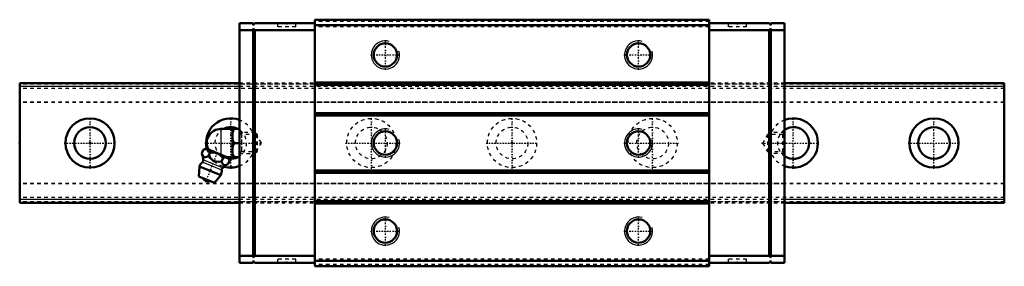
# Model space of a CAD drawing. Header units: millimetres. Extents: x -20 to 260, y -35 to 35.
import ezdxf

# ---------------------------------------------------------------- set-up
doc = ezdxf.new("R2010")
doc.units = ezdxf.units.MM
doc.linetypes.add('Center', pattern=[1.5, 0.45, -0.5, 0.05, -0.5])
doc.linetypes.add('Dashed', pattern=[2, 1, -1])
for name, color, linetype, lineweight in [('2d ConnectionPoints', 7, 'Continuous', 50), ('AM_0', 7, 'Continuous', 50), ('AM_4', 3, 'Continuous', 25), ('AM_5', 3, 'Continuous', 25), ('AM_7', 7, 'Center', 25), ('AM_9', 6, 'Dashed', 25)]:
    doc.layers.add(name, color=color, linetype=linetype, lineweight=lineweight)

# ---------------------------------------------------------------- blocks, each defined once
blk = doc.blocks.new('1_B_M6F_SRN_grease_nipple_joint_0_in_SRN35LR1SS280LG200BM6F6250001_4')
at = {"layer": 'AM_0'}
for p, q in [((37.2, 4), (42.5, 4)), ((40.5, 4), (40.5, -4)), ((41, 0), (42.5, 0)), ((31.78, -3), (32.21, -1.93)), ((32.99, -1.6), (32.21, -1.93)), ((39.38, -4.18), (32.99, -1.6)), ((33.65, -3.76), (34.08, -2.69)), ((37.4, -5.27), (37.83, -4.2)), ((38.92, -4), (42.5, -4)), ((39.27, -6.03), (39.71, -4.96)), ((39.71, -4.96), (39.38, -4.18)), ((31.1, -6.67), (30.9, -9.49)), ((37.22, -9.14), (31.1, -6.67)), ((35.39, -11.31), (30.9, -9.49)), ((35.39, -11.31), (37.22, -9.14))]:
    blk.add_line(p, q, dxfattribs=at)
for points in [[(41, 4), (40.71, 3.44), (40.5, 2.85)], [(40.5, 1.15), (40.56, 0.96), (40.75, 0.47), (41, 0)], [(41, 0), (40.71, -0.56), (40.5, -1.15)], [(34.08, -2.69), (33.82, -2.21), (33.66, -2.01), (33.46, -1.86), (33.16, -1.76), (32.81, -1.75), (32.51, -1.82), (32.21, -1.93)], [(37.83, -4.2), (37.43, -3.79), (36.99, -3.42), (36.47, -3.09), (35.89, -2.85), (35.29, -2.71), (34.67, -2.67), (34.08, -2.69)], [(31.78, -3), (31.96, -3.4), (32.18, -3.74), (32.37, -3.91), (32.59, -4), (32.84, -4.01), (33.1, -3.96), (33.65, -3.76)], [(33.65, -3.76), (34.08, -4.23), (34.5, -4.62), (34.97, -4.95), (35.39, -5.14), (35.86, -5.26), (36.62, -5.32), (37.4, -5.27)], [(37.4, -5.27), (37.58, -5.67), (37.8, -6.01), (37.98, -6.18), (38.21, -6.27), (38.45, -6.29), (38.72, -6.24), (39.27, -6.03)], [(39.71, -4.96), (39.45, -4.48), (39.28, -4.28), (39.09, -4.14), (38.78, -4.03), (38.43, -4.03), (38.13, -4.09), (37.83, -4.2)], [(40.5, -2.85), (40.56, -3.04), (40.75, -3.53), (41, -4)]]:
    blk.add_lwpolyline(points, dxfattribs=at)
for centre, radius, start, end in [((37.2, 0), 4, 90, 207.9876), ((34.16, -7.9), 3.3, 131.9787, 158), ((26.23, -5.29), 6, 4.8448, 22.4683), ((31.42, -4.86), 0.8, 311.9787, 4.8448), ((34.16, -7.9), 3.3, 338, 4.0213), ((38.25, -7.62), 0.8, 131.1552, 184.0213), ((41.67, -11.53), 6, 113.5458, 131.1552), ((33.69, -9.07), 1.82, 210.1342, 285.8658)]:
    blk.add_arc(centre, radius, start, end, dxfattribs=at)
at = {"layer": 'AM_4'}
for p, q in [((37.2, 4), (37.2, -3.3)), ((37.45, -7.67), (31.95, -5.45)), ((37.72, -7.01), (32.21, -4.79))]:
    blk.add_line(p, q, dxfattribs=at)
at = {"layer": 'AM_5', "linetype": 'Dashed'}
blk.add_line((43.04, 3), (43.04, -3), dxfattribs=at)
at = {"layer": 'AM_7'}
blk.add_line((32.84, -11.15), (36.34, -2.5), dxfattribs=at)
at = {"layer": 'AM_9'}
for p, q in [((46.89, 3), (42.5, 3)), ((46.89, 3), (46.89, -3)), ((47.5, 2.39), (46.89, 3)), ((47.5, 2.39), (47.5, -2.39)), ((46.89, -3), (47.5, -2.39)), ((42.5, -3), (46.89, -3))]:
    blk.add_line(p, q, dxfattribs=at)
blk = doc.blocks.new('2_SRN35LRSSB_M6F1_Slide35_65_0_in_SRN35LR1SS280LG200BM6F6250001_4')
at = {"layer": 'AM_0'}
for p, q in [((46.4, 34), (42.5, 34)), ((42.5, 34), (42.5, -34)), ((46.4, 34), (46.4, 33.5)), ((46.4, 33.5), (46.9, 34)), ((63.9, 34), (46.9, 34)), ((176.1, 35), (63.9, 35)), ((63.9, 35), (63.9, -35)), ((176.1, 35), (176.1, -35)), ((176.1, 34), (193.1, 34)), ((193.6, 33.5), (193.1, 34)), ((193.6, 34), (193.6, 33.5)), ((193.6, 34), (197.5, 34)), ((197.5, 34), (197.5, -34)), ((46.4, 32), (42.5, 32)), ((46.4, 32.5), (46.4, -32.5)), ((46.9, 32), (46.4, 32.5)), ((46.9, -32), (46.9, 32)), ((63.9, 32), (46.9, 32)), ((176.1, 33.5), (63.9, 33.5)), ((176.1, 32), (193.1, 32)), ((193.1, 32), (193.6, 32.5)), ((193.1, -32), (193.1, 32)), ((193.6, 32.5), (193.6, -32.5)), ((193.6, 32), (197.5, 32)), ((176.1, 17.2), (63.9, 17.2)), ((176.1, 16.5), (63.9, 16.5)), ((176.1, 8.5), (63.9, 8.5)), ((176.1, 7.8), (63.9, 7.8)), ((176.1, -7.8), (63.9, -7.8)), ((176.1, -8.5), (63.9, -8.5)), ((176.1, -16.5), (63.9, -16.5)), ((176.1, -17.2), (63.9, -17.2)), ((46.4, -32), (42.5, -32)), ((46.4, -32.5), (46.9, -32)), ((46.9, -34), (46.4, -33.5)), ((46.4, -33.5), (46.4, -34)), ((63.9, -32), (46.9, -32)), ((176.1, -33.5), (63.9, -33.5)), ((176.1, -32), (193.1, -32)), ((193.6, -32.5), (193.1, -32)), ((193.1, -34), (193.6, -33.5)), ((193.6, -32), (197.5, -32)), ((193.6, -33.5), (193.6, -34)), ((46.4, -34), (42.5, -34)), ((63.9, -34), (46.9, -34)), ((176.1, -35), (63.9, -35)), ((176.1, -34), (193.1, -34)), ((193.6, -34), (197.5, -34))]:
    blk.add_line(p, q, dxfattribs=at)
for centre in [(84, 25), (156, 25), (84, 0), (156, 0), (84, -25), (156, -25)]:
    blk.add_circle(centre, 3.32, dxfattribs=at)
at = {"layer": 'AM_5', "linetype": 'Dashed'}
for p, q in [((46.5, -3), (46.5, 3)), ((193.1, 2.46), (193.5, 3)), ((193.5, -3), (193.5, 3)), ((197.5, 3), (193.5, 3)), ((193.1, -2.46), (193.5, -3)), ((197.5, -3), (193.5, -3))]:
    blk.add_line(p, q, dxfattribs=at)
at = {"layer": 'AM_5'}
for centre in [(84, 25), (156, 25), (84, 0), (156, 0), (84, -25), (156, -25)]:
    blk.add_arc(centre, 4, 75, 15, dxfattribs=at)
at = {"layer": 'AM_7'}
for p, q in [((55.9, 34.05), (55.9, 32.95)), ((184.1, 34.05), (184.1, 32.95)), ((84, 20.8), (84, 29.2)), ((156, 20.8), (156, 29.2)), ((79.8, 25), (88.2, 25)), ((151.8, 25), (160.2, 25)), ((84, -4.2), (84, 4.2)), ((156, -4.2), (156, 4.2)), ((32.65, 0), (49.03, 0)), ((72.65, 0), (88.2, 0)), ((151.8, 0), (167.35, 0)), ((190.97, 0), (207.35, 0)), ((84, -29.2), (84, -20.8)), ((156, -29.2), (156, -20.8)), ((79.8, -25), (88.2, -25)), ((151.8, -25), (160.2, -25)), ((55.9, -34.05), (55.9, -32.95)), ((184.1, -34.05), (184.1, -32.95))]:
    blk.add_line(p, q, dxfattribs=at)
at = {"layer": 'AM_9'}
for p, q in [((53.3, 34), (53.3, 33)), ((58.5, 33), (58.5, 34)), ((176.1, 34.5), (63.9, 34.5)), ((181.5, 34), (181.5, 33)), ((186.7, 33), (186.7, 34)), ((46.9, 32), (46.4, 32)), ((58.5, 33), (53.3, 33)), ((176.1, 33), (63.9, 33)), ((186.7, 33), (181.5, 33)), ((193.1, 32), (193.6, 32)), ((197.5, 17), (42.5, 17)), ((197.5, 16.75), (42.5, 16.75)), ((197.5, 16), (42.5, 16)), ((197.5, 11.59), (42.5, 11.59)), ((197.5, 11.5), (42.5, 11.5)), ((43.04, 2.46), (42.5, 3)), ((197.5, 3), (196.96, 2.46)), ((47.3, 2.46), (43.04, 2.46)), ((43.04, 2.46), (43.04, -2.46)), ((47.3, 2.46), (47.3, -2.46)), ((48.72, 0), (47.3, 2.46)), ((47.3, -2.46), (48.72, 0)), ((192.7, 2.46), (191.28, 0)), ((191.28, 0), (192.7, -2.46)), ((192.7, 2.46), (192.7, -2.46)), ((196.96, 2.46), (192.7, 2.46)), ((196.96, 2.46), (196.96, -2.46)), ((42.5, -3), (43.04, -2.46)), ((43.04, -2.46), (47.3, -2.46)), ((192.7, -2.46), (196.96, -2.46)), ((196.96, -2.46), (197.5, -3)), ((197.5, -11.5), (42.5, -11.5)), ((197.5, -11.59), (42.5, -11.59)), ((197.5, -16), (42.5, -16)), ((197.5, -16.75), (42.5, -16.75)), ((42.5, -17), (197.5, -17)), ((46.9, -32), (46.4, -32)), ((58.5, -33), (53.3, -33)), ((53.3, -33), (53.3, -34)), ((58.5, -34), (58.5, -33)), ((176.1, -33), (63.9, -33)), ((186.7, -33), (181.5, -33)), ((181.5, -33), (181.5, -34)), ((186.7, -34), (186.7, -33)), ((193.1, -32), (193.6, -32)), ((176.1, -34.5), (63.9, -34.5))]:
    blk.add_line(p, q, dxfattribs=at)
blk = doc.blocks.new('3_SRN35LR28020_Track_0_in_SRN35LR1SS280LG200BM6F6250001_4')
at = {"layer": 'AM_0'}
for p, q in [((42.5, 17), (-20, 17)), ((-20, 17), (-20, -17)), ((260, 17), (197.5, 17)), ((260, 17), (260, -17)), ((-20, -17), (42.5, -17)), ((197.5, -17), (260, -17))]:
    blk.add_line(p, q, dxfattribs=at)
for centre, radius in [((0, 0), 7), ((240, 0), 7), ((0, 0), 4.5), ((240, 0), 4.5)]:
    blk.add_circle(centre, radius, dxfattribs=at)
for centre, radius, start, end in [((40, 0), 7, 69.0752, 193.98), ((200, 0), 7, 249.0752, 110.9248), ((40, 0), 4.5, 62.734, 117.266), ((200, 0), 4.5, 236.251, 123.749), ((40, 0), 4.5, 263.5979, 297.266), ((40, 0), 7, 254.0093, 290.9248)]:
    blk.add_arc(centre, radius, start, end, dxfattribs=at)
at = {"layer": 'AM_4'}
for p, q in [((42.5, 16), (-20, 16)), ((260, 16), (197.5, 16)), ((42.5, -16), (-20, -16)), ((260, -16), (197.5, -16))]:
    blk.add_line(p, q, dxfattribs=at)
at = {"layer": 'AM_7'}
for p, q in [((0, -7.35), (0, 7.35)), ((40, -7.35), (40, 7.35)), ((80, -7.35), (80, 7.35)), ((120, -7.35), (120, 7.35)), ((160, -7.35), (160, 7.35)), ((200, -7.35), (200, 7.35)), ((240, -7.35), (240, 7.35)), ((-7.35, 0), (7.35, 0)), ((112.65, 0), (127.35, 0)), ((232.65, 0), (247.35, 0))]:
    blk.add_line(p, q, dxfattribs=at)
at = {"layer": 'AM_9'}
for p, q in [((197.5, 17), (42.5, 17)), ((260, 16.75), (-20, 16.75)), ((260, 15.5), (-20, 15.5)), ((197.5, 16), (42.5, 16)), ((260, 11.59), (-20, 11.59)), ((260, 11.5), (-20, 11.5)), ((260, -11.5), (-20, -11.5)), ((260, -11.59), (-20, -11.59)), ((260, -15.5), (-20, -15.5)), ((260, -16.75), (-20, -16.75)), ((197.5, -16), (42.5, -16)), ((42.5, -17), (197.5, -17))]:
    blk.add_line(p, q, dxfattribs=at)
for centre, radius in [((80, 0), 7), ((120, 0), 7), ((160, 0), 7), ((80, 0), 4.5), ((120, 0), 4.5), ((160, 0), 4.5)]:
    blk.add_circle(centre, radius, dxfattribs=at)
for centre, radius, start, end in [((40, 0), 7, 290.9248, 69.0752), ((200, 0), 7, 110.9248, 249.0752), ((40, 0), 4.5, 117.266, 263.5979), ((40, 0), 4.5, 297.266, 62.734), ((200, 0), 4.5, 123.749, 236.251), ((40, 0), 7, 193.98, 254.0093)]:
    blk.add_arc(centre, radius, start, end, dxfattribs=at)

msp = doc.modelspace()

# ---------------------------------------------------------------- linework, layer by layer
at = {"layer": '2d ConnectionPoints'}
for p in [(55.9, 34), (184.1, 34), (-20, 0), (0, 0), (0, 0), (42.5, 0), (120, 0), (197.5, 0), (55.9, -34), (184.1, -34)]:
    msp.add_point(p, dxfattribs=at)

# ---------------------------------------------------------------- block references
for name in ['2_SRN35LRSSB_M6F1_Slide35_65_0_in_SRN35LR1SS280LG200BM6F6250001_4', '3_SRN35LR28020_Track_0_in_SRN35LR1SS280LG200BM6F6250001_4', '1_B_M6F_SRN_grease_nipple_joint_0_in_SRN35LR1SS280LG200BM6F6250001_4']:
    msp.add_blockref(name, (0, 0))

doc.saveas('drawing.dxf')
